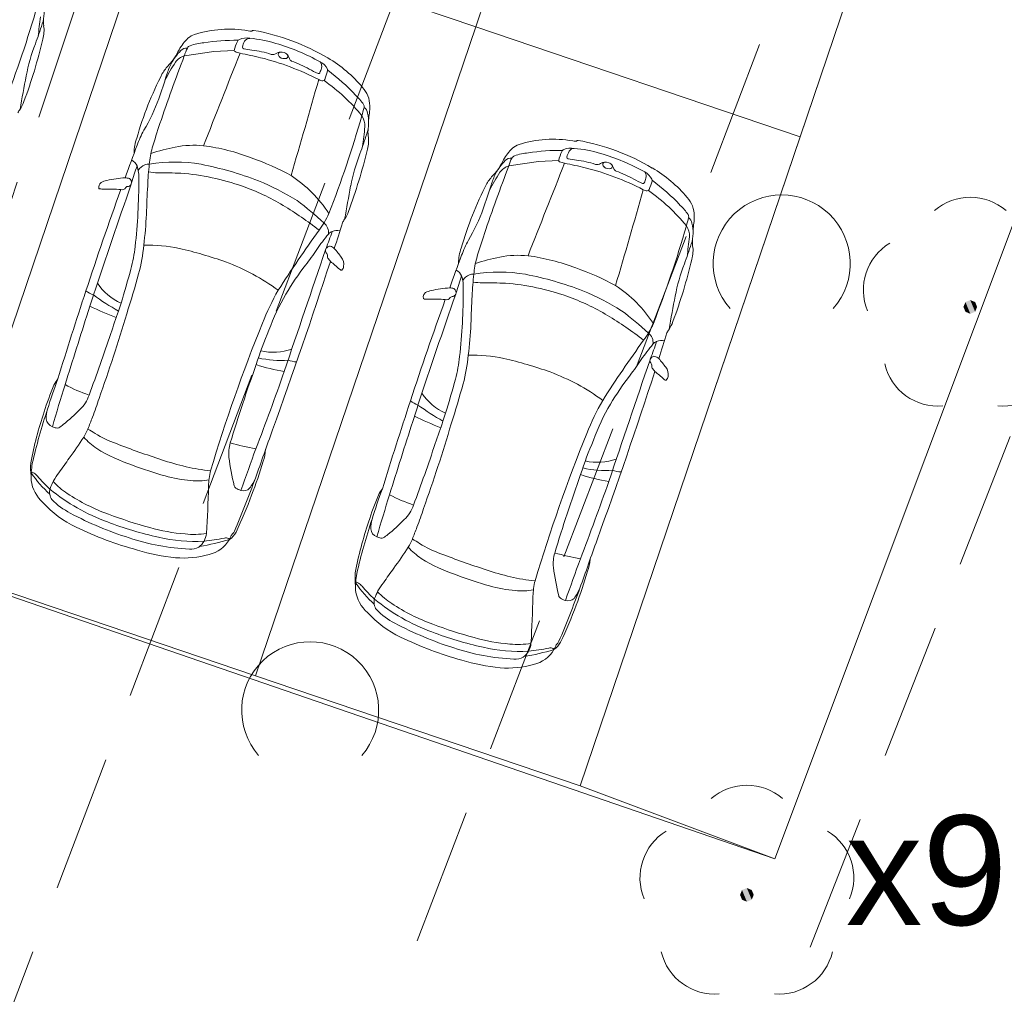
# Model space of a CAD drawing. Header units: metres. Extents: x 6541766 to 6542290, y 5894743 to 5895338.
# Tile 65 of 78: x 6541970.39 to 6541977.58, y 5895255.29 to 5895262.41. Entities that reach past the tile are written whole.
import ezdxf

# ---------------------------------------------------------------- set-up
doc = ezdxf.new("R2010")
doc.units = ezdxf.units.M
doc.linetypes.add('1.0_0.5', pattern=[1.5, 1, -0.5])
doc.linetypes.add('1.5_0.5', pattern=[2, 1.5, -0.5])
for name, color, linetype, lineweight in [('A-OPIS', 4, 'Continuous', 20), ('A-PZT', 4, 'Continuous', 9), ('IE - podklad', 8, 'Continuous', 9)]:
    doc.layers.add(name, color=color, linetype=linetype, lineweight=lineweight)
doc.layers.add('jezdnia', color=7, linetype='Continuous')
doc.layers.add('zadrzewienie  zakrzewienie', color=7, linetype='Continuous')
doc.styles.add('MtXpl_Arial31', font='arial.ttf', dxfattribs={"height": 0.2})

# ---------------------------------------------------------------- blocks, each defined once
blk = doc.blocks.new('blok - podklad szary rfqfqw')
at = {"color": 8, "linetype": 'ByBlock', "lineweight": 9}
for p, q in [((6541971.5958, 5895262.1417), (6541971.8119, 5895262.1748)), ((6541971.8119, 5895262.1748), (6541971.9598, 5895262.1822)), ((6541973.9633, 5895261.3388), (6541974.1795, 5895261.3718)), ((6541974.1795, 5895261.3718), (6541974.3274, 5895261.3792))]:
    blk.add_line(p, q, dxfattribs=at)
for centre, radius, start, end in [((6541962.5292, 5895264.8031), 8.3171, 338.78882, 343.97899), ((6541970.2964, 5895262.4596), 0.2764, 342.17561, 14.09079), ((6541966.662, 5895262.8255), 3.9041, 352.00469, 354.15219), ((6541967.129, 5895263.4859), 3.6058, 339.62234, 342.05725), ((6541970.3413, 5895262.3258), 0.2309, 344.25993, 9.01435), ((6541970.8332, 5895262.3898), 0.2652, 174.43295, 186.0042), ((6541971.7056, 5895262.1785), 0.1242, 106.31028, 132.08343), ((6541971.9189, 5895261.5309), 0.806, 79.80576, 107.93425), ((6541972.0948, 5895262.5071), 0.1859, 259.70499, 266.69007), ((6541972.0828, 5895262.3359), 0.0144, 274.97663, 317.74613), ((6541972.099, 5895262.32), 0.00831, 80.0944, 131.64394), ((6541971.8067, 5895260.7091), 1.6455, 59.48385, 79.71641), ((6541966.8819, 5895263.1358), 3.7836, 339.46407, 346.66659), ((6541971.8454, 5895261.7195), 1.4306, 159.07834, 168.8723), ((6541971.917, 5895261.9739), 0.4182, 134.78774, 149.36891), ((6541971.6506, 5895262.1811), 0.0372, 110.4707, 151.41505), ((6541971.7728, 5895261.8235), 0.4151, 94.75597, 109.01206), ((6541971.9754, 5895260.715), 1.5405, 89.50703, 98.84838), ((6541972.2179, 5895262.1275), 0.2638, 152.90406, 168.03996), ((6541972.0132, 5895262.2322), 0.0338, 117.74854, 152.77186), ((6541972.0472, 5895262.1488), 0.1238, 77.97471, 113.74442), ((6541972.1307, 5895262.1887), 0.1125, 147.91706, 171.27031), ((6541972.0723, 5895262.2273), 0.0425, 88.99579, 150.18463), ((6541972.0076, 5895261.4237), 0.8487, 72.41689, 85.57581), ((6541971.835, 5895260.7475), 1.546, 60.87977, 73.89084), ((6541984.2769, 5895257.2889), 13.578, 159.05907, 161.27545), ((6541971.848, 5895261.8993), 0.3954, 134.71677, 152.01673), ((6541970.3758, 5895262.7866), 1.3248, 330.11566, 333.08915), ((6541971.6279, 5895262.028), 0.1182, 105.76462, 145.2232), ((6541971.6105, 5895262.1467), 0.0527, 81.86003, 140.53449), ((6541971.9145, 5895262.0512), 0.3313, 153.52485, 164.14839), ((6542310.3949, 5895128.1781), 363.952, 158.399375, 158.513649), ((6541971.9686, 5895262.181), 0.0088, 172.76704, 254.01963), ((6541972.1148, 5895262.5929), 0.4458, 250.52175, 255.38123), ((6541970.4969, 5895254.9094), 7.4067, 77.08414, 78.27314), ((6541972.0303, 5895262.2048), 0.0108, 174.49739, 263.72439), ((6541972.2259, 5895263.1705), 0.9961, 258.60685, 262.08905), ((6541972.0039, 5895261.4645), 0.7243, 71.89777, 83.27164), ((6541972.2402, 5895262.195), 0.0435, 255.04165, 305.55766), ((6541972.3003, 5895262.1069), 0.0632, 67.53453, 123.40724), ((6541972.3006, 5895262.1503), 0.02, 100.28788, 174.01906), ((6541972.3122, 5895262.1577), 0.0319, 189.56076, 232.01898), ((6541972.3105, 5895262.1193), 0.048, 27.52786, 73.16338), ((6541972.3351, 5895262.1395), 0.0164, 287.7624, 27.75354), ((6541972.2024, 5895262.0581), 0.1722, 21.69566, 28.97128), ((6541971.7835, 5895261.7949), 0.411, 136.8307, 147.97407), ((6541972.9727, 5895261.1676), 1.7146, 147.24121, 152.34762), ((6541972.2573, 5895261.7358), 0.8349, 155.2904, 161.44166), ((6541971.2345, 5895262.319), 0.348, 315.73634, 326.42545), ((6541971.6736, 5895260.2217), 1.9662, 62.67295, 75.9051), ((6541972.3244, 5895262.1728), 0.0514, 231.6454, 287.77938), ((6541972.3911, 5895262.1314), 0.0303, 198.60575, 245.04043), ((6541972.0629, 5895261.2358), 0.9237, 61.24927, 70.02834), ((6541972.532, 5895261.9923), 0.1194, 25.86571, 62.39629), ((6541972.5511, 5895262.0675), 0.0473, 340.92986, 40.16325), ((6541972.1583, 5895261.2978), 0.9599, 39.74002, 59.71982), ((6541973.7912, 5895260.8074), 2.6466, 152.90426, 163.87467), ((6541966.9567, 5895263.3778), 4.7145, 340.81001, 343.02646), ((6541972.8702, 5895262.6926), 0.7418, 240.70025, 246.2738), ((6541972.5753, 5895262.0223), 0.00955, 247.91697, 337.56255), ((6541972.4178, 5895262.0961), 0.1835, 335.03809, 346.1035), ((6541978.2457, 5895260.1256), 5.9201, 161.21938, 161.84487), ((6541972.6253, 5895262.0363), 0.0162, 342.94905, 29.60093), ((6541971.8069, 5895260.8976), 1.4123, 42.60731, 53.77502), ((6541986.4563, 5895258.9712), 16.2977, 169.30565, 170.17468), ((6541914.7095, 5895278.2807), 60.1219, 343.56261, 344.257182), ((6541972.6146, 5895262.04), 0.0812, 241.7979, 263.99463), ((6541972.6072, 5895261.9726), 0.0134, 265.40197, 349.93896), ((6541971.8275, 5895260.8425), 1.369, 39.03669, 54.86273), ((6541972.6449, 5895261.6258), 0.3042, 31.97924, 48.52548), ((6541972.7486, 5895261.7764), 0.2001, 0.47638, 42.42489), ((6541970.2235, 5895261.8721), 0.2115, 325.49266, 342.48357), ((6541970.0361, 5895262.3372), 1.4644, 329.7245, 339.65808), ((6541972.8811, 5895261.7713), 0.0269, 345.46128, 35.41116), ((6541970.4738, 5895261.688), 0.0996, 139.79773, 157.51278), ((6541968.4967, 5895262.93), 4.5618, 344.41941, 345.19858), ((6541972.8758, 5895261.7175), 0.0565, 6.56544, 56.41618), ((6541972.6639, 5895261.6567), 0.2764, 342.17561, 14.09079), ((6541973.421, 5895261.6414), 0.4822, 170.21349, 176.31256), ((6541972.5594, 5895261.7715), 0.3895, 352.90606, 0.96626), ((6541976.7254, 5895259.8717), 5.597, 161.4995, 163.40944), ((6541964.8967, 5895264.0001), 8.3171, 338.78882, 343.97899), ((6541972.7838, 5895261.6315), 0.1297, 356.9947, 34.35047), ((6541971.8804, 5895261.2716), 0.6657, 150.54411, 160.86388), ((6541969.4965, 5895262.6829), 3.6058, 339.62234, 342.05725), ((6541969.0295, 5895262.0225), 3.9041, 352.00469, 354.15219), ((6541973.2007, 5895261.5868), 0.2652, 174.43295, 186.0042), ((6541971.5189, 5895261.4387), 0.2895, 159.01072, 181.23986), ((6541972.7088, 5895261.5229), 0.2309, 344.25993, 9.01435), ((6541974.0732, 5895261.3756), 0.1242, 106.31028, 132.08343), ((6541974.2865, 5895260.7279), 0.806, 79.80576, 107.93425), ((6541974.4624, 5895261.7042), 0.1859, 259.70499, 266.69007), ((6541974.4504, 5895261.5329), 0.0144, 274.97663, 317.74613), ((6541974.4666, 5895261.517), 0.00831, 80.0944, 131.64394), ((6541974.1743, 5895259.9061), 1.6455, 59.48385, 79.71641), ((6541976.8389, 5895259.3111), 5.9971, 158.6971, 161.12013), ((6541972.0615, 5895261.282), 0.7249, 164.98927, 174.42739), ((6541971.8813, 5895259.7919), 1.7212, 101.77918, 107.9165), ((6541971.6665, 5895260.7465), 0.743, 84.65373, 100.58975), ((6541971.535, 5895259.9676), 1.5319, 68.97699, 82.47028), ((6541969.2495, 5895262.3328), 3.7836, 339.46407, 346.66659), ((6541974.213, 5895260.9165), 1.4306, 159.07834, 168.8723), ((6541974.2845, 5895261.171), 0.4182, 134.78774, 149.36891), ((6541974.1403, 5895261.0205), 0.4151, 94.75597, 109.01206), ((6541974.3429, 5895259.912), 1.5405, 89.50703, 98.84838), ((6541974.5854, 5895261.3245), 0.2638, 152.90406, 168.03996), ((6541974.3807, 5895261.4292), 0.0338, 117.74854, 152.77186), ((6541974.4148, 5895261.3458), 0.1238, 77.97471, 113.74442), ((6541974.4983, 5895261.3858), 0.1125, 147.91706, 171.27031), ((6541974.4398, 5895261.4244), 0.0425, 88.99579, 150.18463), ((6541974.3751, 5895260.6208), 0.8487, 72.41689, 85.57581), ((6541974.2025, 5895259.9445), 1.546, 60.87977, 73.89084), ((6541971.1682, 5895261.3018), 0.0912, 24.16037, 62.10183), ((6541971.3341, 5895261.2809), 0.0718, 85.22645, 111.48359), ((6541973.7992, 5895261.0939), 2.4727, 173.99788, 177.68385), ((6541971.524, 5895260.2231), 1.1442, 80.26424, 99.25275), ((6541971.2491, 5895258.9341), 2.4617, 68.8879, 79.02974), ((6541971.519, 5895259.7421), 1.7494, 60.73325, 71.13871), ((6541974.2155, 5895261.0963), 0.3954, 134.71677, 152.01673), ((6541972.7433, 5895261.9836), 1.3248, 330.11566, 333.08915), ((6541973.978, 5895261.3438), 0.0527, 81.86003, 140.53449), ((6541974.282, 5895261.2483), 0.3313, 153.52485, 164.14839), ((6541974.0181, 5895261.3782), 0.0372, 110.4707, 151.41505), ((6542312.7624, 5895127.3752), 363.952, 158.399375, 158.513649), ((6541974.3361, 5895261.3781), 0.0088, 172.76704, 254.01963), ((6541974.4823, 5895261.7899), 0.4458, 250.52175, 255.38123), ((6541972.8645, 5895254.1065), 7.4067, 77.08414, 78.27314), ((6541974.3978, 5895261.4018), 0.0108, 174.49739, 263.72439), ((6541974.5934, 5895262.3675), 0.9961, 258.60685, 262.08905), ((6541974.3714, 5895260.6616), 0.7243, 71.89777, 83.27164), ((6541974.6077, 5895261.3921), 0.0435, 255.04165, 305.55766), ((6541974.6678, 5895261.3039), 0.0632, 67.53453, 123.40724), ((6541974.6681, 5895261.3473), 0.02, 100.28788, 174.01906), ((6541974.6797, 5895261.3547), 0.0319, 189.56076, 232.01898), ((6541974.678, 5895261.3164), 0.048, 27.52786, 73.16338), ((6541972.9117, 5895260.7287), 1.769, 159.8141, 164.03209), ((6541970.9641, 5895261.2545), 0.2995, 357.74661, 16.42663), ((6541971.3605, 5895261.2357), 0.1237, 115.18512, 145.04421), ((6541971.4008, 5895261.6831), 0.394, 260.33764, 270.44027), ((6541971.2397, 5895246.4981), 14.7919, 88.71758, 89.36434), ((6541971.4247, 5895259.497), 1.7952, 70.66658, 85.33197), ((6541986.6445, 5895256.4859), 13.578, 159.05907, 161.27545), ((6541975.3403, 5895260.3646), 1.7146, 147.24121, 152.34762), ((6541974.6249, 5895260.9328), 0.8349, 155.2904, 161.44166), ((6541973.6021, 5895261.516), 0.348, 315.73634, 326.42545), ((6541973.9955, 5895261.225), 0.1182, 105.76462, 145.2232), ((6541974.0412, 5895259.4187), 1.9662, 62.67295, 75.9051), ((6541974.6919, 5895261.3698), 0.0514, 231.6454, 287.77938), ((6541974.7026, 5895261.3366), 0.0164, 287.7624, 27.75354), ((6541974.5699, 5895261.2551), 0.1722, 21.69566, 28.97128), ((6541974.7587, 5895261.3285), 0.0303, 198.60575, 245.04043), ((6541974.4304, 5895260.4329), 0.9237, 61.24927, 70.02834), ((6541974.8996, 5895261.1893), 0.1194, 25.86571, 62.39629), ((6541974.9187, 5895261.2645), 0.0473, 340.92986, 40.16325), ((6541974.5258, 5895260.4948), 0.9599, 39.74002, 59.71982), ((6541971.0111, 5895261.185), 0.0396, 125.4297, 161.152), ((6541971.0487, 5895261.1115), 0.1219, 98.83084, 119.81536), ((6541971.1436, 5895260.8371), 0.4108, 96.32248, 106.04398), ((6541971.1867, 5895260.6553), 0.5968, 92.14374, 98.52193), ((6541971.1674, 5895261.1806), 0.0711, 67.48119, 92.3639), ((6541971.18, 5895261.2187), 0.0312, 334.53233, 62.10086), ((6541966.8856, 5895261.232), 4.3778, 353.69075, 0.14003), ((6541971.4528, 5895259.5523), 1.812, 57.80073, 67.85565), ((6541971.8684, 5895260.4882), 0.9297, 32.7369, 57.03369), ((6541976.1587, 5895260.0044), 2.6466, 152.90426, 163.87467), ((6541974.151, 5895260.9919), 0.411, 136.8307, 147.97407), ((6541975.2377, 5895261.8896), 0.7418, 240.70025, 246.2738), ((6541974.9428, 5895261.2193), 0.00955, 247.91697, 337.56255), ((6541974.7853, 5895261.2931), 0.1835, 335.03809, 346.1035), ((6541980.6133, 5895259.3226), 5.9201, 161.21938, 161.84487), ((6541974.9929, 5895261.2333), 0.0162, 342.94905, 29.60093), ((6541974.1745, 5895260.0946), 1.4123, 42.60731, 53.77502), ((6541993.7775, 5895252.9677), 24.0839, 160.09607, 161.95802), ((6542024.897, 5895242.4569), 56.8682, 160.75051, 161.61062), ((6541971.0141, 5895261.185), 0.0425, 162.46603, 191.70985), ((6541970.9783, 5895261.1765), 0.00586, 181.65504, 275.78891), ((6541971.0191, 5895262.5132), 1.3431, 268.28748, 269.56141), ((6541971.027, 5895259.51), 1.6602, 86.36172, 90.62718), ((6541971.1414, 5895261.1959), 0.0304, 252.66881, 330.23322), ((6541971.1886, 5895261.1612), 0.0286, 89.60133, 136.7781), ((6541971.1827, 5895261.2172), 0.0281, 282.55525, 334.82722), ((6541976.8294, 5895260.8533), 5.5114, 176.45828, 178.60783), ((6541971.4734, 5895259.6528), 1.6322, 58.92177, 70.47071), ((6541988.8239, 5895258.1683), 16.2977, 169.30565, 170.17468), ((6541969.3242, 5895262.5749), 4.7145, 340.81001, 343.02646), ((6541917.0771, 5895277.4778), 60.1219, 343.56261, 344.257182), ((6541974.9822, 5895261.2371), 0.0812, 241.7979, 263.99463), ((6541974.9748, 5895261.1696), 0.0134, 265.40197, 349.93896), ((6541974.195, 5895260.0395), 1.369, 39.03669, 54.86273), ((6541970.9143, 5895259.0785), 2.5081, 47.32532, 53.15329), ((6541975.1162, 5895260.9734), 0.2001, 0.47638, 42.42489), ((6541971.1085, 5895259.0155), 2.3664, 51.58307, 59.32106), ((6541972.0353, 5895261.2712), 0.6759, 323.54987, 335.50896), ((6541972.591, 5895261.0692), 0.2115, 325.49266, 342.48357), ((6541972.4037, 5895261.5343), 1.4644, 329.7245, 339.65808), ((6541975.0125, 5895260.8228), 0.3042, 31.97924, 48.52548), ((6541966.9973, 5895261.2475), 4.3302, 353.53814, 356.5543), ((6541972.5586, 5895260.8523), 0.0895, 352.91514, 51.54512), ((6541464.7121, 5895421.7872), 532.8968, 342.409089, 342.430217), ((6541972.8413, 5895260.8851), 0.0996, 139.79773, 157.51278), ((6541970.8642, 5895262.127), 4.5618, 344.41941, 345.19858), ((6541975.2486, 5895260.9684), 0.0269, 345.46128, 35.41116), ((6541975.2434, 5895260.9145), 0.0565, 6.56544, 56.41618), ((6541975.0315, 5895260.8537), 0.2764, 342.17561, 14.09079), ((6541975.7885, 5895260.8385), 0.4822, 170.21349, 176.31256), ((6541974.9269, 5895260.9685), 0.3895, 352.90606, 0.96626), ((6541979.9035, 5895255.5678), 9.042, 144.1012, 147.46043), ((6541969.2086, 5895262.0424), 3.6618, 339.10083, 341.15823), ((6541972.6893, 5895260.8094), 0.0526, 106.73159, 142.69057), ((6541972.7137, 5895260.7662), 0.1015, 80.0491, 112.93363), ((6541967.2643, 5895263.1972), 8.3171, 338.78882, 343.97899), ((6541975.1513, 5895260.8286), 0.1297, 356.9947, 34.35047), ((6541973.7231, 5895259.9396), 1.4036, 140.02793, 145.81578), ((6541974.248, 5895260.4686), 0.6657, 150.54411, 160.86388), ((6541979.0929, 5895259.0687), 5.597, 161.4995, 163.40944), ((6541971.397, 5895261.2196), 3.9041, 352.00469, 354.15219), ((6541975.5682, 5895260.7838), 0.2652, 174.43295, 186.0042), ((6541969.9781, 5895260.9002), 1.2676, 345.60675, 353.23592), ((6541970.0888, 5895260.8709), 1.2162, 344.75879, 354.7737), ((6541971.338, 5895259.7141), 1.0467, 77.79352, 92.08466), ((6541970.8681, 5895257.7519), 3.0642, 70.3839, 76.96378), ((6542238.1134, 5895170.2214), 280.4904, 161.175516, 161.367053), ((6541970.0315, 5895262.4655), 3.0695, 322.92181, 325.53035), ((6541972.6534, 5895260.7216), 0.028, 120.7743, 215.92265), ((6541972.5511, 5895260.6464), 0.099, 28.94297, 36.4132), ((6541972.6568, 5895260.7265), 0.0261, 81.76075, 132.74621), ((6541972.6485, 5895260.6965), 0.0571, 43.53701, 77.81505), ((6541972.1142, 5895260.2174), 0.7747, 36.01422, 42.00305), ((6541973.8865, 5895260.6358), 0.2895, 159.01072, 181.23986), ((6541971.8641, 5895261.88), 3.6058, 339.62234, 342.05725), ((6541975.0764, 5895260.7199), 0.2309, 344.25993, 9.01435), ((6541971.3472, 5895259.1591), 1.5781, 53.72549, 69.61769), ((6541933.0832, 5895273.547), 41.629, 340.15378, 341.94072), ((6541972.6173, 5895260.6853), 0.0223, 349.21668, 23.71812), ((6541972.6617, 5895260.6782), 0.0227, 172.60312, 211.86016), ((6541972.0769, 5895260.2046), 0.73, 36.80701, 39.23099), ((6541971.3786, 5895259.076), 2.0243, 48.22482, 50.67506), ((6541972.6673, 5895260.6184), 0.0916, 352.26065, 36.54557), ((6541979.2064, 5895258.5081), 5.9971, 158.6971, 161.12013), ((6541974.4291, 5895260.4791), 0.7249, 164.98927, 174.42739), ((6541974.2489, 5895258.989), 1.7212, 101.77918, 107.9165), ((6541974.0341, 5895259.9436), 0.743, 84.65373, 100.58975), ((6541973.9025, 5895259.1646), 1.5319, 68.97699, 82.47028), ((6541971.617, 5895261.5298), 3.7836, 339.46407, 346.66659), ((6541958.9267, 5895264.0016), 12.7457, 343.29118, 344.45156), ((6541974.1795, 5895259.3046), 2.1457, 142.36457, 149.18911), ((6541972.7589, 5895260.6209), 0.0473, 228.03488, 242.63096), ((6541972.7403, 5895260.584), 0.00607, 238.26215, 307.2572), ((6541972.7201, 5895260.6088), 0.0381, 308.88812, 355.85933), ((6541973.5357, 5895260.4988), 0.0912, 24.16037, 62.10183), ((6541973.8916, 5895259.4201), 1.1442, 80.26424, 99.25275), ((6541973.8866, 5895258.9391), 1.7494, 60.73325, 71.13871), ((6541976.5805, 5895260.1136), 1.4306, 159.07834, 168.8723), ((6541964.3058, 5895262.464), 7.2146, 342.2099, 344.62581), ((6541975.2793, 5895259.9258), 1.769, 159.8141, 164.03209), ((6541973.3317, 5895260.4515), 0.2995, 357.74661, 16.42663), ((6541973.728, 5895260.4328), 0.1237, 115.18512, 145.04421), ((6541973.7016, 5895260.4779), 0.0718, 85.22645, 111.48359), ((6541976.1667, 5895260.2909), 2.4727, 173.99788, 177.68385), ((6541973.7683, 5895260.8802), 0.394, 260.33764, 270.44027), ((6541973.6166, 5895258.1312), 2.4617, 68.8879, 79.02974), ((6542002.0312, 5895250.1237), 32.8129, 161.69992, 162.87689), ((6541971.0059, 5895260.599), 0.2146, 233.3895, 250.08808), ((6541971.2943, 5895260.7005), 0.3971, 213.07923, 246.21949), ((6541973.7922, 5895259.5553), 1.7468, 149.90273, 158.67823), ((6541973.4163, 5895260.3085), 0.1219, 98.83084, 119.81536), ((6541973.5111, 5895260.0341), 0.4108, 96.32248, 106.04398), ((6541973.5543, 5895259.8523), 0.5968, 92.14374, 98.52193), ((6541973.5349, 5895260.3776), 0.0711, 67.48119, 92.3639), ((6541973.5475, 5895260.4157), 0.0312, 334.53233, 62.10086), ((6541969.2531, 5895260.429), 4.3778, 353.69075, 0.14003), ((6541973.6073, 5895245.6952), 14.7919, 88.71758, 89.36434), ((6541973.7922, 5895258.6941), 1.7952, 70.66658, 85.33197), ((6541973.8203, 5895258.7493), 1.812, 57.80073, 67.85565), ((6541974.2359, 5895259.6852), 0.9297, 32.7369, 57.03369), ((6541966.3166, 5895261.7919), 4.8222, 341.69416, 343.18903), ((6541971.9351, 5895261.7557), 1.6882, 233.57867, 240.93852), ((6541973.639, 5895259.6319), 1.5138, 149.34823, 160.37246), ((6541996.1451, 5895252.1647), 24.0839, 160.09607, 161.95802), ((6542027.2645, 5895241.6539), 56.8682, 160.75051, 161.61062), ((6541973.3817, 5895260.382), 0.0425, 162.46603, 191.70985), ((6541973.3459, 5895260.3735), 0.00586, 181.65504, 275.78891), ((6541973.3786, 5895260.382), 0.0396, 125.4297, 161.152), ((6541973.3866, 5895261.7102), 1.3431, 268.28748, 269.56141), ((6541973.3945, 5895258.707), 1.6602, 86.36172, 90.62718), ((6541973.5089, 5895260.393), 0.0304, 252.66881, 330.23322), ((6541973.5562, 5895260.3582), 0.0286, 89.60133, 136.7781), ((6541973.5503, 5895260.4143), 0.0281, 282.55525, 334.82722), ((6541979.1969, 5895260.0504), 5.5114, 176.45828, 178.60783), ((6541973.841, 5895258.8498), 1.6322, 58.92177, 70.47071), ((6541991.1914, 5895257.3653), 16.2977, 169.30565, 170.17468), ((6542048.1517, 5895235.5003), 81.1328, 162.218438, 162.614439), ((6541971.9531, 5895262.4437), 2.371, 243.8286, 248.87872), ((6541950.1721, 5895267.3577), 22.1066, 340.87803, 341.3275), ((6541983.3467, 5895256.201), 12.8938, 161.28986, 161.55739), ((6541973.2818, 5895258.2755), 2.5081, 47.32532, 53.15329), ((6541959.38, 5895263.7705), 12.3068, 340.40152, 343.42465), ((6541973.4761, 5895258.2125), 2.3664, 51.58307, 59.32106), ((6541974.9585, 5895260.2662), 0.2115, 325.49266, 342.48357), ((6541983.6883, 5895255.5324), 12.4292, 157.99016, 163.24734), ((6541974.7083, 5895259.069), 2.7154, 156.7614, 162.42115), ((6541969.3648, 5895260.4445), 4.3302, 353.53814, 356.5543), ((6541974.4028, 5895260.4682), 0.6759, 323.54987, 335.50896), ((6541975.2089, 5895260.0821), 0.0996, 139.79773, 157.51278), ((6541959.0293, 5895264.1081), 12.6747, 339.48969, 341.64097), ((6541982.271, 5895254.7648), 9.042, 144.1012, 147.46043), ((6541974.9262, 5895260.0494), 0.0895, 352.91514, 51.54512), ((6541971.5761, 5895261.2394), 3.6618, 339.10083, 341.15823), ((6541975.0568, 5895260.0065), 0.0526, 106.73159, 142.69057), ((6541975.0813, 5895259.9633), 0.1015, 80.0491, 112.93363), ((6541467.0797, 5895420.9842), 532.8968, 342.409089, 342.430217), ((6541972.2421, 5895260.4036), 0.4241, 257.92761, 288.97543), ((6541976.0907, 5895259.1367), 1.4036, 140.02793, 145.81578), ((6541972.2986, 5895260.6575), 0.7379, 257.23607, 274.20087), ((6541972.4269, 5895260.1293), 0.2206, 250.34154, 266.88431), ((6541972.3456, 5895260.0972), 1.2676, 345.60675, 353.23592), ((6541972.4563, 5895260.068), 1.2162, 344.75879, 354.7737), ((6541973.7056, 5895258.9112), 1.0467, 77.79352, 92.08466), ((6541973.2357, 5895256.949), 3.0642, 70.3839, 76.96378), ((6542240.4809, 5895169.4184), 280.4904, 161.175516, 161.367053), ((6541972.399, 5895261.6625), 3.0695, 322.92181, 325.53035), ((6541975.021, 5895259.9186), 0.028, 120.7743, 215.92265), ((6541975.0244, 5895259.9235), 0.0261, 81.76075, 132.74621), ((6541975.0161, 5895259.8935), 0.0571, 43.53701, 77.81505), ((6541974.4818, 5895259.4144), 0.7747, 36.01422, 42.00305), ((6541984.4391, 5895255.4909), 13.081, 160.35273, 162.99089), ((6541972.5281, 5895261.1238), 1.3006, 251.69471, 261.01063), ((6541974.9186, 5895259.8434), 0.099, 28.94297, 36.4132), ((6541974.9848, 5895259.8824), 0.0223, 349.21668, 23.71812), ((6541975.0292, 5895259.8753), 0.0227, 172.60312, 211.86016), ((6541974.4445, 5895259.4016), 0.73, 36.80701, 39.23099), ((6541975.0349, 5895259.8155), 0.0916, 352.26065, 36.54557), ((6541973.9839, 5895258.5404), 3.5372, 159.40416, 163.18471), ((6541970.8319, 5895259.6546), 0.2056, 140.72566, 155.52932), ((6541953.1272, 5895266.5762), 20.3455, 338.96917, 340.66273), ((6541961.2942, 5895263.1986), 12.7457, 343.29118, 344.45156), ((6541973.7148, 5895258.3561), 1.5781, 53.72549, 69.61769), ((6541935.4508, 5895272.744), 41.629, 340.15378, 341.94072), ((6541976.5471, 5895258.5017), 2.1457, 142.36457, 149.18911), ((6541973.7461, 5895258.2731), 2.0243, 48.22482, 50.67506), ((6541975.1264, 5895259.8179), 0.0473, 228.03488, 242.63096), ((6541975.1078, 5895259.781), 0.00607, 238.26215, 307.2572), ((6541975.0876, 5895259.8059), 0.0381, 308.88812, 355.85933), ((6541972.3142, 5895259.0173), 1.819, 156.59844, 163.18375), ((6541982.4559, 5895256.0521), 12.2974, 162.53554, 164.02741), ((6541971.2553, 5895260.7304), 1.1208, 241.78816, 251.54953), ((6541966.6733, 5895261.661), 7.2146, 342.2099, 344.62581), ((6541970.6709, 5895259.7385), 0.2404, 312.31685, 342.75889), ((6541969.0635, 5895260.2378), 2.0009, 338.51471, 342.69068), ((6541973.6619, 5895259.8975), 0.3971, 213.07923, 246.21949), ((6541976.1598, 5895258.7523), 1.7468, 149.90273, 158.67823), ((6541974.7439, 5895258.1797), 4.3708, 161.5402, 166.94486), ((6541970.8303, 5895259.4953), 0.2422, 163.60919, 180.3183), ((6541969.8154, 5895260.5592), 1.4255, 309.01889, 315.53656), ((6542004.3988, 5895249.3208), 32.8129, 161.69992, 162.87689), ((6541973.3734, 5895259.7961), 0.2146, 233.3895, 250.08808), ((6541968.6842, 5895260.989), 4.8222, 341.69416, 343.18903), ((6541974.3026, 5895260.9527), 1.6882, 233.57867, 240.93852), ((6541976.0066, 5895258.8289), 1.5138, 149.34823, 160.37246), ((6541973.0283, 5895258.6979), 2.5968, 160.99762, 169.45622), ((6541970.6561, 5895259.5004), 0.0683, 185.44512, 250.49876), ((6541978.4002, 5895256.5855), 8.0247, 158.6654, 159.32583), ((6541974.3207, 5895261.6407), 2.371, 243.8286, 248.87872), ((6541985.7142, 5895255.3981), 12.8938, 161.28986, 161.55739), ((6541970.6815, 5895259.5351), 0.1101, 244.05228, 259.55671), ((6541970.6682, 5895259.4515), 0.0255, 254.88899, 296.04428), ((6541970.537, 5895259.6704), 0.2807, 300.48833, 308.80234), ((6541970.3592, 5895259.6556), 0.5834, 329.48768, 336.03007), ((6541970.6171, 5895258.907), 0.5809, 55.69008, 61.72417), ((6539967.7944, 5895971.5506), 2127.1906, 340.4308561, 340.4409631), ((6542050.5192, 5895234.6973), 81.1328, 162.218438, 162.614439), ((6541961.7475, 5895262.9676), 12.3068, 340.40152, 343.42465), ((6541952.5396, 5895266.5547), 22.1066, 340.87803, 341.3275), ((6541968.2497, 5895261.0468), 3.1096, 323.71621, 327.13784), ((6541971.2666, 5895259.7291), 0.5482, 222.39836, 235.5549), ((6541971.3625, 5895260.0601), 0.7924, 238.16566, 250.65411), ((6541986.0559, 5895254.7294), 12.4292, 157.99016, 163.24734), ((6541971.629, 5895260.3769), 1.2892, 238.5622, 251.40132), ((6541973.1047, 5895264.4349), 5.5008, 248.62684, 252.27423), ((6541972.2073, 5895259.2386), 0.288, 164.11737, 185.31096), ((6541972.7552, 5895262.5123), 3.2998, 255.52231, 258.85558), ((6542013.307, 5895244.3766), 43.8011, 160.11503, 160.53709), ((6541971.8125, 5895259.3052), 0.3781, 341.25642, 354.8754), ((6541961.3968, 5895263.3052), 12.6747, 339.48969, 341.64097), ((6541977.0758, 5895258.266), 2.7154, 156.7614, 162.42115), ((6541903.7047, 5895307.02), 82.3533, 324.417187, 324.507963), ((6541971.9799, 5895260.7762), 1.6739, 250.81743, 257.17548), ((6541974.1095, 5895259.5183), 2.2104, 187.96816, 193.41876), ((6541974.6096, 5895259.6006), 0.4241, 257.92761, 288.97543), ((6541970.9023, 5895259.1358), 0.4286, 174.99882, 188.14176), ((6541971.1879, 5895259.0594), 0.71, 171.28598, 181.26541), ((6541972.1459, 5895261.5895), 2.6054, 249.13107, 254.62742), ((6541971.8984, 5895260.3631), 1.2531, 256.61755, 264.88237), ((6541969.1296, 5895260.082), 3.1709, 338.82422, 343.54175), ((6541974.6662, 5895259.8545), 0.7379, 257.23607, 274.20087), ((6541971.2835, 5895259.6593), 0.9808, 214.88439, 226.91669), ((6541970.4798, 5895259.0694), 0.0345, 54.08916, 90.88664), ((6541970.3935, 5895258.9567), 0.1764, 41.95967, 52.85972), ((6541971.1821, 5895259.6207), 0.8546, 219.71395, 228.47647), ((6541970.9966, 5895258.8471), 0.405, 141.28713, 151.35243), ((6541971.7, 5895259.9105), 0.8683, 253.62937, 266.28651), ((6541972.3464, 5895258.9847), 0.5748, 166.89201, 178.30963), ((6541965.3688, 5895261.5036), 7.1742, 336.76276, 340.09024), ((6541971.7623, 5895259.2126), 0.3833, 323.85951, 336.61844), ((6541986.8066, 5895254.6879), 13.081, 160.35273, 162.99089), ((6541974.8957, 5895260.3209), 1.3006, 251.69471, 261.01063), ((6541974.7944, 5895259.3263), 0.2206, 250.34154, 266.88431), ((6541970.7406, 5895259.0806), 0.2652, 187.97992, 228.276), ((6541970.7032, 5895258.9574), 0.0908, 162.31353, 215.98839), ((6541971.524, 5895260.083), 1.4283, 230.50448, 249.94855), ((6541971.1162, 5895258.8014), 0.5321, 153.21394, 159.82451), ((6541971.0388, 5895259.413), 0.5507, 223.32182, 237.3813), ((6541971.6934, 5895259.4503), 0.4094, 263.03131, 281.53638), ((6541962.3421, 5895259.2279), 9.4326, 356.53533, 358.62562), ((6541971.9936, 5895259.0168), 0.036, 198.59644, 232.41767), ((6541972.0506, 5895259.1091), 0.1443, 236.84272, 253.1732), ((6541972.027, 5895259.0327), 0.0643, 253.55432, 314.1479), ((6541976.3515, 5895257.7374), 3.5372, 159.40416, 163.18471), ((6541973.1995, 5895258.8516), 0.2056, 140.72566, 155.52932), ((6541955.4948, 5895265.7732), 20.3455, 338.96917, 340.66273), ((6541971.5079, 5895260.0966), 1.3797, 236.27448, 250.25048), ((6541969.2941, 5895259.9562), 2.9726, 334.30612, 339.93961), ((6541974.6818, 5895258.2143), 1.819, 156.59844, 163.18375), ((6541984.8235, 5895255.2492), 12.2974, 162.53554, 164.02741), ((6541973.6228, 5895259.9275), 1.1208, 241.78816, 251.54953), ((6541971.1394, 5895259.4083), 0.7792, 222.41746, 244.66155), ((6541971.0164, 5895259.288), 0.5449, 224.79591, 242.3873), ((6541973.0384, 5895258.9355), 0.2404, 312.31685, 342.75889), ((6541971.431, 5895259.4349), 2.0009, 338.51471, 342.69068), ((6541971.9626, 5895261.0628), 2.5562, 242.03466, 252.49078), ((6541972.169, 5895261.7478), 3.1578, 249.08563, 254.83706), ((6541971.9128, 5895260.9663), 2.5185, 243.92844, 254.81677), ((6541971.966, 5895261.1796), 2.6103, 249.08585, 257.65111), ((6541971.7103, 5895259.9926), 1.3438, 254.13827, 265.40177), ((6541975.3959, 5895257.895), 2.5968, 160.99762, 169.45622), ((6541977.1114, 5895257.3767), 4.3708, 161.5402, 166.94486), ((6541973.1979, 5895258.6924), 0.2422, 163.60919, 180.3183), ((6541972.1829, 5895259.7562), 1.4255, 309.01889, 315.53656), ((6541980.7677, 5895255.7825), 8.0247, 158.6654, 159.32583), ((6541971.7068, 5895260.1553), 1.614, 251.45738, 267.37537), ((6541971.6669, 5895259.7028), 1.1039, 256.42582, 273.76489), ((6541971.6623, 5895259.2355), 0.5854, 264.14329, 279.34525), ((6541971.6095, 5895258.6738), 0.1487, 307.80828, 353.82319), ((6541971.6037, 5895260.0399), 1.4449, 275.38515, 281.34151), ((6541971.8998, 5895258.5699), 0.0545, 69.8647, 102.61178), ((6541971.9034, 5895258.5835), 0.0406, 54.83854, 68.03289), ((6541971.8458, 5895258.7302), 0.1416, 303.77659, 333.67631), ((6541971.6955, 5895258.7362), 0.2603, 331.63667, 337.25971), ((6541972.0056, 5895258.6032), 0.0772, 136.2281, 155.20743), ((6541971.9077, 5895258.6967), 0.0583, 316.4487, 336.0835), ((6541973.0236, 5895258.6975), 0.0683, 185.44512, 250.49876), ((6541973.049, 5895258.7321), 0.1101, 244.05228, 259.55671), ((6541973.0357, 5895258.6485), 0.0255, 254.88899, 296.04428), ((6541972.9045, 5895258.8674), 0.2807, 300.48833, 308.80234), ((6541971.6452, 5895258.6593), 0.117, 263.96107, 298.31), ((6541971.4012, 5895260.3693), 1.8331, 279.6208, 286.59036), ((6541971.7299, 5895258.7232), 0.2239, 281.94032, 330.3808), ((6541970.6173, 5895260.2438), 3.1096, 323.71621, 327.13784), ((6541972.7267, 5895258.8527), 0.5834, 329.48768, 336.03007), ((6541973.6342, 5895258.9261), 0.5482, 222.39836, 235.5549), ((6541972.9846, 5895258.1041), 0.5809, 55.69008, 61.72417), ((6541973.73, 5895259.2571), 0.7924, 238.16566, 250.65411), ((6539970.1619, 5895970.7476), 2127.1906, 340.4308561, 340.4409631), ((6541971.6939, 5895260.0066), 1.5356, 253.32007, 263.95389), ((6541971.5841, 5895259.1897), 0.712, 265.81705, 285.65297), ((6541975.4722, 5895263.6319), 5.5008, 248.62684, 252.27423), ((6541974.5749, 5895258.4356), 0.288, 164.11737, 185.31096), ((6541975.1228, 5895261.7094), 3.2998, 255.52231, 258.85558), ((6541973.9965, 5895259.574), 1.2892, 238.5622, 251.40132), ((6541976.4771, 5895258.7153), 2.2104, 187.96816, 193.41876), ((6542015.6746, 5895243.5737), 43.8011, 160.11503, 160.53709), ((6541974.18, 5895258.5022), 0.3781, 341.25642, 354.8754), ((6541973.2698, 5895258.3328), 0.4286, 174.99882, 188.14176), ((6541973.5554, 5895258.2565), 0.71, 171.28598, 181.26541), ((6541906.0722, 5895306.217), 82.3533, 324.417187, 324.507963), ((6541974.5135, 5895260.7866), 2.6054, 249.13107, 254.62742), ((6541974.3475, 5895259.9733), 1.6739, 250.81743, 257.17548), ((6541974.2659, 5895259.5601), 1.2531, 256.61755, 264.88237), ((6541971.4971, 5895259.2791), 3.1709, 338.82422, 343.54175), ((6541973.6511, 5895258.8563), 0.9808, 214.88439, 226.91669), ((6541972.8473, 5895258.2664), 0.0345, 54.08916, 90.88664), ((6541972.761, 5895258.1537), 0.1764, 41.95967, 52.85972), ((6541973.5496, 5895258.8178), 0.8546, 219.71395, 228.47647), ((6541973.3641, 5895258.0441), 0.405, 141.28713, 151.35243), ((6541974.0675, 5895259.1075), 0.8683, 253.62937, 266.28651), ((6541974.714, 5895258.1817), 0.5748, 166.89201, 178.30963), ((6541973.1082, 5895258.2776), 0.2652, 187.97992, 228.276), ((6541973.4837, 5895257.9985), 0.5321, 153.21394, 159.82451), ((6541973.4064, 5895258.61), 0.5507, 223.32182, 237.3813), ((6541974.0609, 5895258.6474), 0.4094, 263.03131, 281.53638), ((6541964.7096, 5895258.4249), 9.4326, 356.53533, 358.62562), ((6541974.3611, 5895258.2139), 0.036, 198.59644, 232.41767), ((6541967.7363, 5895260.7006), 7.1742, 336.76276, 340.09024), ((6541974.1298, 5895258.4096), 0.3833, 323.85951, 336.61844), ((6541973.0708, 5895258.1544), 0.0908, 162.31353, 215.98839), ((6541973.8915, 5895259.2801), 1.4283, 230.50448, 249.94855), ((6541973.8755, 5895259.2936), 1.3797, 236.27448, 250.25048), ((6541974.4181, 5895258.3061), 0.1443, 236.84272, 253.1732), ((6541971.6617, 5895259.1533), 2.9726, 334.30612, 339.93961), ((6541974.3946, 5895258.2298), 0.0643, 253.55432, 314.1479), ((6541973.507, 5895258.6053), 0.7792, 222.41746, 244.66155), ((6541973.384, 5895258.485), 0.5449, 224.79591, 242.3873), ((6541974.3301, 5895260.2599), 2.5562, 242.03466, 252.49078), ((6541974.5365, 5895260.9448), 3.1578, 249.08563, 254.83706), ((6541974.3336, 5895260.3767), 2.6103, 249.08585, 257.65111), ((6541974.2803, 5895260.1633), 2.5185, 243.92844, 254.81677), ((6541974.0778, 5895259.1896), 1.3438, 254.13827, 265.40177), ((6541974.0299, 5895258.4325), 0.5854, 264.14329, 279.34525), ((6541973.9771, 5895257.8709), 0.1487, 307.80828, 353.82319), ((6541974.2134, 5895257.9273), 0.1416, 303.77659, 333.67631), ((6541974.0631, 5895257.9332), 0.2603, 331.63667, 337.25971), ((6541974.3732, 5895257.8002), 0.0772, 136.2281, 155.20743), ((6541974.2752, 5895257.8938), 0.0583, 316.4487, 336.0835), ((6541974.0743, 5895259.3523), 1.614, 251.45738, 267.37537), ((6541974.0344, 5895258.8999), 1.1039, 256.42582, 273.76489), ((6541973.7687, 5895259.5663), 1.8331, 279.6208, 286.59036), ((6541973.9713, 5895259.2369), 1.4449, 275.38515, 281.34151), ((6541974.0975, 5895257.9202), 0.2239, 281.94032, 330.3808), ((6541974.2674, 5895257.767), 0.0545, 69.8647, 102.61178), ((6541974.2709, 5895257.7805), 0.0406, 54.83854, 68.03289), ((6541974.0615, 5895259.2037), 1.5356, 253.32007, 263.95389), ((6541973.9517, 5895258.3867), 0.712, 265.81705, 285.65297), ((6541974.0127, 5895257.8564), 0.117, 263.96107, 298.31)]:
    blk.add_arc(centre, radius, start, end, dxfattribs=at)
at = {"color": 8, "linetype": 'Continuous', "lineweight": 9}
for centre, radius, start, end in [((6541975.954, 5895260.627), 0.5, 318.85, 221.162), ((6541977.33, 5895260.71), 0.4, 49.272, 130.728), ((6541976.95, 5895260.434), 0.4, 121.308, 202.548), ((6541977.095, 5895259.986), 0.4, 193.221, 274.871), ((6541977.565, 5895259.986), 0.4, 265.129, 346.779), ((6541972.514, 5895257.367), 0.5, 318.85, 221.162), ((6541975.7, 5895256.42), 0.4, 49.272, 130.728), ((6541975.32, 5895256.144), 0.4, 121.308, 202.548), ((6541976.08, 5895256.144), 0.4, 337.452, 58.692), ((6541975.465, 5895255.696), 0.4, 193.221, 274.871), ((6541975.935, 5895255.696), 0.4, 265.129, 346.779)]:
    blk.add_arc(centre, radius, start, end, dxfattribs=at)
at = {"color": 8, "linetype": 'Continuous', "lineweight": 9, "extrusion": (0, 0, -1)}
for points in [[(-6541977.2946, 5895260.2746), (-6541977.2946, 5895260.3454), (-6541977.28, 5895260.31)], [(-6541977.2946, 5895260.3454), (-6541977.33, 5895260.26), (-6541977.33, 5895260.36)], [(-6541977.2946, 5895260.3454), (-6541977.2946, 5895260.2746), (-6541977.33, 5895260.26)], [(-6541977.33, 5895260.36), (-6541977.33, 5895260.26), (-6541977.3654, 5895260.2746)], [(-6541977.33, 5895260.36), (-6541977.3654, 5895260.2746), (-6541977.3654, 5895260.3454)], [(-6541977.3654, 5895260.3454), (-6541977.3654, 5895260.2746), (-6541977.38, 5895260.31)], [(-6541975.6646, 5895255.9846), (-6541975.6646, 5895256.0554), (-6541975.65, 5895256.02)], [(-6541975.6646, 5895256.0554), (-6541975.7, 5895255.97), (-6541975.7, 5895256.07)], [(-6541975.6646, 5895256.0554), (-6541975.6646, 5895255.9846), (-6541975.7, 5895255.97)], [(-6541975.7, 5895256.07), (-6541975.7, 5895255.97), (-6541975.7354, 5895255.9846)], [(-6541975.7, 5895256.07), (-6541975.7354, 5895255.9846), (-6541975.7354, 5895256.0554)], [(-6541975.7354, 5895256.0554), (-6541975.7354, 5895255.9846), (-6541975.75, 5895256.02)]]:
    blk.add_solid(points, dxfattribs=at)
at = {"layer": 'A-PZT', "color": 8, "lineweight": 9}
for p, q in [((6541973.7213, 5895262.3541), (6541975.3272, 5895267.0891)), ((6541975.3272, 5895267.0891), (6541973.7213, 5895262.3541)), ((6541977.6948, 5895266.2862), (6541974.4829, 5895256.816)), ((6541976.0888, 5895261.5511), (6541977.6948, 5895266.2862)), ((6541975.9039, 5895256.2831), (6541979.4341, 5895265.6963)), ((6541975.9039, 5895256.2831), (6541979.4341, 5895265.6963)), ((6541969.7478, 5895258.4219), (6541971.3538, 5895263.157)), ((6541971.3538, 5895263.157), (6541969.7478, 5895258.4219)), ((6541971.3538, 5895263.157), (6541973.7213, 5895262.3541)), ((6541973.7213, 5895262.3541), (6541971.3538, 5895263.157)), ((6541972.1154, 5895257.619), (6541973.7213, 5895262.3541)), ((6541973.7213, 5895262.3541), (6541972.1154, 5895257.619)), ((6541973.7213, 5895262.3541), (6541976.0888, 5895261.5511)), ((6541976.0888, 5895261.5511), (6541973.7213, 5895262.3541)), ((6541974.4829, 5895256.816), (6541976.0888, 5895261.5511)), ((6541964.9406, 5895260.0523), (6541975.9039, 5895256.2831)), ((6541969.7478, 5895258.4219), (6541972.1154, 5895257.619)), ((6541972.1154, 5895257.619), (6541974.4829, 5895256.816)), ((6541974.4829, 5895256.816), (6541975.9039, 5895256.2831))]:
    blk.add_line(p, q, dxfattribs=at)
at = {"layer": 'jezdnia', "color": 8, "linetype": '1.5_0.5', "lineweight": 9}
blk.add_line((6541965.49, 5895246.51), (6541971.47, 5895264.51), dxfattribs=at)
at = {"layer": 'zadrzewienie  zakrzewienie', "color": 8, "linetype": '1.0_0.5', "lineweight": 9}
for p, q in [((6541956.29, 5895218.21), (6541980.66, 5895282.38)), ((6541983.29, 5895281.84), (6541958.91, 5895218.05)), ((6541983.29, 5895281.84), (6541958.91, 5895218.05)), ((6541960.85, 5895216.53), (6541986.23, 5895281.35))]:
    blk.add_line(p, q, dxfattribs=at)
at = {"layer": 'A-OPIS', "color": 8, "lineweight": 9, "style": 'MtXpl_Arial31'}
blk.add_text('x95,04', height=0.8, dxfattribs=at).set_placement((6541976.421, 5895255.8))

msp = doc.modelspace()

# ---------------------------------------------------------------- block references
at = {"layer": 'IE - podklad'}
msp.add_blockref('blok - podklad szary rfqfqw', (0, 0), dxfattribs=at)

doc.saveas('drawing.dxf')
